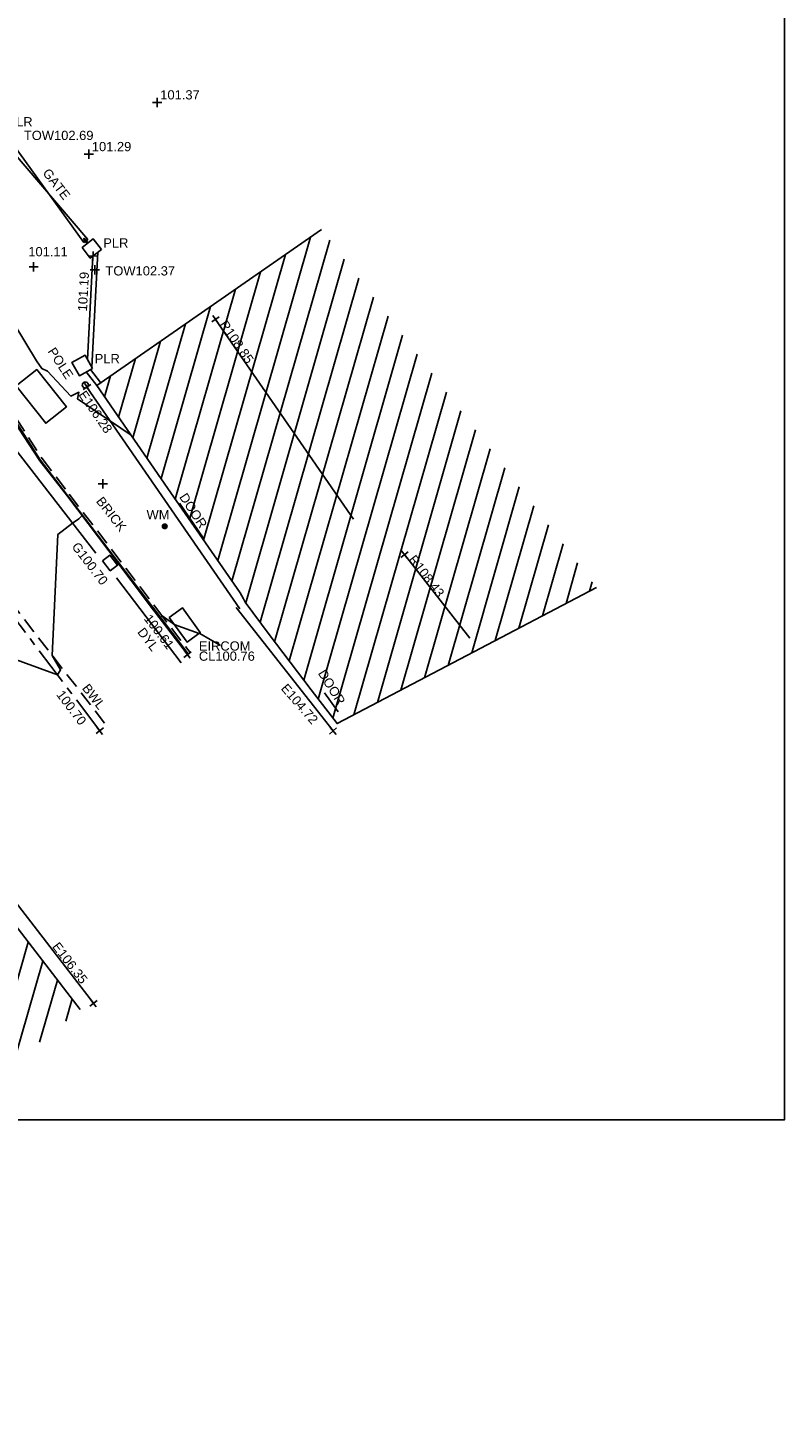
# Model space of a CAD drawing. Extents: x 635157 to 635442, y 694407 to 694910.
# Tile 27 of 104: x 635417 to 635442, y 694479 to 694524. Entities that reach past the tile are written whole.
import ezdxf

# ---------------------------------------------------------------- set-up
doc = ezdxf.new("R2010")
doc.units = 0
doc.header["$MEASUREMENT"] = 0
doc.linetypes.add('CENTER', pattern=[2, 1.25, -0.25, 0.25, -0.25])
doc.linetypes.add('DASHED', pattern=[0.75, 0.5, -0.25])
doc.layers.get('0').update_dxf_attribs({"color": 12, "linetype": 'CONTINUOUS'})
for name, color, linetype in [('BUILDING', 5, 'CONTINUOUS'), ('CHANGE_OF_SURFACE', 7, 'DASHED'), ('CONTOURS_INDEX', 4, 'CONTINUOUS'), ('CONTOURS_MINOR', 132, 'CONTINUOUS'), ('DOOR', 7, 'CONTINUOUS'), ('DOOR_TXT', 7, 'CONTINUOUS'), ('EAVE', 3, 'CONTINUOUS'), ('EAVE_LVL', 3, 'CONTINUOUS'), ('EIRCOM_COVER', 3, 'CONTINUOUS'), ('EIRCOM_COVER_RMK', 3, 'CONTINUOUS'), ('GATE', 7, 'CONTINUOUS'), ('GATE_TXT', 7, 'CONTINUOUS'), ('GULLY', 151, 'CONTINUOUS'), ('GULLY_LVL', 151, 'CONTINUOUS'), ('HATCHING', 4, 'CONTINUOUS'), ('KERB_BOTTOM', 172, 'CONTINUOUS'), ('KERB_BOTTOM_LVL', 172, 'CONTINUOUS'), ('KERB_TOP', 2, 'CONTINUOUS'), ('LAYOUTS', 9, 'CONTINUOUS'), ('MARKINGS_DASHED_WHITE', 9, 'DASHED'), ('MARKINGS_DASHED_WHITE_TXT', 9, 'CONTINUOUS'), ('MARKINGS_DOUBLE_YELLOW', 9, 'CONTINUOUS'), ('MARKINGS_DOUBLE_YELLOW_TXT', 9, 'CONTINUOUS'), ('PILLAR', 12, 'CONTINUOUS'), ('PILLAR_RMK', 12, 'CONTINUOUS'), ('POLE', 132, 'CONTINUOUS'), ('POLE_TXT', 132, 'CONTINUOUS'), ('RIDGE', 6, 'CONTINUOUS'), ('RIDGE_LVL', 6, 'CONTINUOUS'), ('ROAD_CROWNLINE', 212, 'CENTER'), ('ROAD_CROWNLINE_LVL', 212, 'CONTINUOUS'), ('SPOT_HEIGHTS', 92, 'CONTINUOUS'), ('SPOT_HEIGHTS_LVL', 92, 'CONTINUOUS'), ('TEXT', 7, 'CONTINUOUS'), ('TEXT_TXT', 7, 'CONTINUOUS'), ('TOP_OF_WALL_LEVEL', 212, 'CONTINUOUS'), ('TOP_OF_WALL_LEVEL_TXT', 212, 'CONTINUOUS'), ('WALL', 12, 'CONTINUOUS'), ('WALL_LVL', 12, 'CONTINUOUS'), ('WATER_METER', 5, 'CONTINUOUS'), ('WATER_METER_TXT', 5, 'CONTINUOUS')]:
    doc.layers.add(name, color=color, linetype=linetype)
doc.styles.add('Arial', font='arial.ttf')

# ---------------------------------------------------------------- blocks, each defined once
blk = doc.blocks.new('MH_CIR2')
at = {"color": 0, "linetype": 'ByBlock', "flags": 128}
for points in [[(0.5, 0), (0.475, 0.154), (0.404, 0.293), (0.293, 0.404), (0.154, 0.475), (0, 0.5), (-0.154, 0.475), (-0.293, 0.404), (-0.404, 0.293), (-0.475, 0.154), (-0.5, 0), (-0.475, -0.154), (-0.404, -0.293), (-0.293, -0.404), (-0.154, -0.475), (0, -0.5), (0.154, -0.475), (0.293, -0.404), (0.404, -0.293), (0.475, -0.154)], [(-0.499, -0.033), (0.033, 0.499)], [(-0.496, 0.06), (-0.06, 0.496)], [(-0.488, -0.111), (0.111, 0.488)], [(-0.467, -0.18), (0.18, 0.467)], [(-0.467, 0.179), (-0.179, 0.467)], [(-0.438, -0.241), (0.241, 0.438)], [(-0.403, -0.296), (0.296, 0.403)], [(-0.362, -0.345), (0.345, 0.362)], [(-0.315, -0.388), (0.388, 0.315)], [(-0.263, -0.425), (0.425, 0.263)], [(-0.204, -0.456), (0.456, 0.204)], [(-0.138, -0.48), (0.48, 0.138)], [(-0.064, -0.496), (0.496, 0.064)], [(0.5, 0), (0.475, -0.154)], [(0.022, -0.5), (0.5, -0.022)], [(0.128, -0.483), (0.483, -0.128)], [(0.305, -0.396), (0.396, -0.305)]]:
    blk.add_lwpolyline(points, dxfattribs=at)
blk = doc.blocks.new('GATE')
at = {"color": 0, "linetype": 'ByBlock', "flags": 128}
for points in [[(-0.450902, 0), (-0.451904, 0.007014), (-0.455912, 0.014028), (-0.460922, 0.019038), (-0.467936, 0.023046), (-0.475952, 0.024048), (-0.482966, 0.023046), (-0.48998, 0.019038), (-0.49499, 0.014028), (-0.498998, 0.007014), (-0.5, 0), (-0.498998, -0.007014), (-0.49499, -0.014028), (-0.48998, -0.019038), (-0.482966, -0.023046), (-0.475952, -0.024048), (-0.467936, -0.023046), (-0.460922, -0.019038), (-0.455912, -0.014028), (-0.451904, -0.007014)], [(-0.475952, 0.024048), (-0.475952, 0.078156), (0.475952, -0.078156), (0.475952, -0.024048)], [(-0.475952, -0.024048), (-0.475952, -0.078156), (0.475952, 0.078156), (0.475952, 0.024048)], [(-0.450902, 0), (-0.451904, -0.007014)], [(0.5, 0), (0.498998, 0.007014), (0.49499, 0.014028), (0.48998, 0.019038), (0.482966, 0.023046), (0.475952, 0.024048), (0.467936, 0.023046), (0.460922, 0.019038), (0.455912, 0.014028), (0.451904, 0.007014), (0.450902, 0), (0.451904, -0.007014), (0.455912, -0.014028), (0.460922, -0.019038), (0.467936, -0.023046), (0.475952, -0.024048), (0.482966, -0.023046), (0.48998, -0.019038), (0.49499, -0.014028), (0.498998, -0.007014)], [(0.5, 0), (0.498998, -0.007014)]]:
    blk.add_lwpolyline(points, dxfattribs=at)
blk = doc.blocks.new('SPOT')
at = {"color": 0, "linetype": 'ByBlock', "flags": 128}
for points in [[(-0.5, 0), (0.5, 0)], [(0, 0.5), (0, -0.5)]]:
    blk.add_lwpolyline(points, dxfattribs=at)
blk = doc.blocks.new('CIRCL')
at = {"color": 0, "linetype": 'ByBlock', "flags": 128}
for points in [[(0.5, 0), (0.475, 0.154), (0.404, 0.293), (0.293, 0.404), (0.154, 0.475), (0, 0.5), (-0.154, 0.475), (-0.293, 0.404), (-0.404, 0.293), (-0.475, 0.154), (-0.5, 0), (-0.475, -0.154), (-0.404, -0.293), (-0.293, -0.404), (-0.154, -0.475), (0, -0.5), (0.154, -0.475), (0.293, -0.404), (0.404, -0.293), (0.475, -0.154)], [(0.5, 0), (0.475, -0.154)]]:
    blk.add_lwpolyline(points, dxfattribs=at)

msp = doc.modelspace()

# ---------------------------------------------------------------- hatches: boundary and pattern name
at = {"layer": 'HATCHING'}
h = msp.add_hatch(dxfattribs=at)
h.set_pattern_fill('ANSI31', color=256, scale=5, angle=29)
h.paths.add_polyline_path([(635375.761, 694495.577), (635369.651, 694489.99), (635373.953, 694484.959), (635376.612, 694487.233), (635376.908, 694486.913), (635378.124, 694487.967), (635377.825, 694488.285), (635380.257, 694490.403)])
h.paths.add_polyline_path([(635386.735, 694482.092), (635382.232, 694478.239), (635377.264, 694473.927), (635373.703, 694470.866), (635379.644, 694463.935), (635392.289, 694475.638)])
h.paths.add_polyline_path([(635400.105, 694493.672), (635389.07, 694484.138), (635394.147, 694478.241), (635405.114, 694487.866)])
h.paths.add_polyline_path([(635414.354, 694498.338), (635411.485, 694502.049), (635405.029, 694497.064), (635412.734, 694487.163), (635419.036, 694492.258)])
h.paths.add_polyline_path([(635406.553, 694510.502), (635405.186, 694512.171), (635402.921, 694514.956), (635400.384, 694518.061), (635398.911, 694519.718), (635396.087, 694522.809), (635392.808, 694519.852), (635385.975, 694514.112), (635395.659, 694502.571), (635401.099, 694507.211), (635401.496, 694506.698)])
h.paths.add_polyline_path([(635426.874, 694517.566), (635419.573, 694512.507), (635421.884, 694509.166), (635424.227, 694505.781), (635424.337, 694505.581), (635424.396, 694505.475), (635425.173, 694504.426), (635426.531, 694502.629), (635427.374, 694501.532), (635435.798, 694505.95)])
h.paths.add_polyline_path([(635376.564, 694486.763), (635377.854, 694487.892), (635377.551, 694488.238), (635376.261, 694487.109)], flags=25)
h.paths.add_polyline_path([(635372.129, 694487.575), (635373.436, 694488.719), (635373.134, 694489.065), (635371.826, 694487.921)], flags=24)
h.paths.add_polyline_path([(635376.405, 694487.365), (635377.496, 694488.262), (635377.2, 694488.622), (635376.109, 694487.725)], flags=24)
h.paths.add_polyline_path([(635377.121, 694467.895), (635378.437, 694469.03), (635378.136, 694469.378), (635376.821, 694468.243)], flags=24)
h.paths.add_polyline_path([(635383.717, 694477.795), (635384.727, 694478.782), (635384.402, 694479.115), (635383.391, 694478.129)], flags=24)
h.paths.add_polyline_path([(635376.963, 694471.958), (635378.026, 694472.889), (635377.719, 694473.239), (635376.656, 694472.309)], flags=24)
h.paths.add_polyline_path([(635391.965, 694481.245), (635393.278, 694482.384), (635392.976, 694482.731), (635391.664, 694481.592)], flags=24)
h.paths.add_polyline_path([(635396.725, 694489.134), (635397.795, 694490.056), (635397.491, 694490.409), (635396.421, 694489.487)], flags=24)
h.paths.add_polyline_path([(635392.397, 694485.349), (635393.436, 694486.306), (635393.12, 694486.648), (635392.081, 694485.692)], flags=24)
h.paths.add_polyline_path([(635409.423, 694498.224), (635410.484, 694496.849), (635410.848, 694497.129), (635409.787, 694498.505)], flags=24)
h.paths.add_polyline_path([(635409.127, 694499.562), (635410.167, 694499.562), (635410.167, 694500.028), (635409.127, 694500.028)], flags=24)
h.paths.add_polyline_path([(635407.856, 694498.736), (635409.829, 694498.736), (635409.829, 694499.201), (635407.856, 694499.201)], flags=24)
h.paths.add_polyline_path([(635407.856, 694499.066), (635408.43, 694499.066), (635408.43, 694499.531), (635407.856, 694499.531)], flags=24)
h.paths.add_polyline_path([(635409.871, 694500.788), (635411.144, 694499.281), (635411.5, 694499.582), (635410.226, 694501.088)], flags=24)
h.paths.add_polyline_path([(635410.123, 694501.001), (635410.493, 694500.562), (635410.849, 694500.863), (635410.478, 694501.301)], flags=25)
h.paths.add_polyline_path([(635406.662, 694497.946), (635407.237, 694497.946), (635407.237, 694498.412), (635406.662, 694498.412)], flags=24)
h.paths.add_polyline_path([(635406.662, 694497.611), (635408.635, 694497.611), (635408.635, 694498.077), (635406.662, 694498.077)], flags=24)
h.paths.add_polyline_path([(635405.558, 694496.617), (635407.321, 694496.617), (635407.321, 694497.082), (635405.558, 694497.082)], flags=24)
h.paths.add_polyline_path([(635405.561, 694496.954), (635406.293, 694496.954), (635406.293, 694497.404), (635405.561, 694497.404)], flags=24)
h.paths.add_polyline_path([(635411.234, 694501.456), (635412.101, 694500.341), (635412.468, 694500.626), (635411.602, 694501.742)], flags=24)
h.paths.add_polyline_path([(635399.757, 694517.93), (635400.849, 694516.608), (635401.203, 694516.901), (635400.111, 694518.222)], flags=24)
h.paths.add_polyline_path([(635398.009, 694515.162), (635399.106, 694513.814), (635399.462, 694514.104), (635398.366, 694515.452)], flags=24)
h.paths.add_polyline_path([(635392.312, 694518.765), (635393.492, 694517.489), (635393.829, 694517.801), (635392.649, 694519.077)], flags=24)
h.paths.add_polyline_path([(635399.044, 694518.002), (635399.776, 694518.002), (635399.776, 694518.452), (635399.044, 694518.452)], flags=24)
h.paths.add_polyline_path([(635396.331, 694521.378), (635397.326, 694520.375), (635397.656, 694520.703), (635396.661, 694521.706)], flags=24)
h.paths.add_polyline_path([(635402.658, 694514.34), (635403.559, 694513.252), (635403.917, 694513.549), (635403.016, 694514.637)], flags=24)
h.paths.add_polyline_path([(635403.641, 694510.506), (635405.404, 694510.506), (635405.404, 694510.971), (635403.641, 694510.971)], flags=24)
h.paths.add_polyline_path([(635403.644, 694510.843), (635404.376, 694510.843), (635404.376, 694511.293), (635403.644, 694511.293)], flags=24)
h.paths.add_polyline_path([(635399.797, 694507.348), (635401.56, 694507.348), (635401.56, 694507.813), (635399.797, 694507.813)], flags=24)
h.paths.add_polyline_path([(635399.8, 694507.685), (635400.532, 694507.685), (635400.532, 694508.135), (635399.8, 694508.135)], flags=24)
h.paths.add_polyline_path([(635429.57, 694506.871), (635430.624, 694505.489), (635430.989, 694505.768), (635429.936, 694507.15)], flags=24)
h.paths.add_polyline_path([(635423.433, 694514.504), (635424.421, 694513.074), (635424.799, 694513.336), (635423.811, 694514.765)], flags=24)
h.paths.add_polyline_path([(635422.129, 694508.909), (635422.902, 694507.727), (635423.292, 694507.981), (635422.519, 694509.164)], flags=24)
h.paths.add_polyline_path([(635426.631, 694503.191), (635427.38, 694501.993), (635427.775, 694502.239), (635427.026, 694503.438)], flags=24)
h.paths.add_polyline_path([(635376.316, 694489.245), (635377.048, 694489.245), (635377.048, 694489.695), (635376.316, 694489.695)], flags=24)
h.paths.add_polyline_path([(635376.313, 694488.907), (635378.076, 694488.907), (635378.076, 694489.373), (635376.313, 694489.373)], flags=24)

# ---------------------------------------------------------------- linework, layer by layer
at = {"layer": 'BUILDING'}
for points in [[(635426.874, 694517.566, 101.075), (635419.573, 694512.507, 101.027), (635421.884, 694509.166, 100.971), (635424.227, 694505.781, 100.849), (635424.337, 694505.581, 100.798), (635424.396, 694505.475, 100.799), (635425.173, 694504.426, 100.798), (635426.531, 694502.629, 100.794), (635427.374, 694501.532, 100.753), (635435.798, 694505.95, 100.944)], [(635419.036, 694492.258, 100.822), (635414.354, 694498.338, 100.914), (635411.485, 694502.049, 100.97), (635405.029, 694497.064, 101.015), (635412.734, 694487.163, 101.018)]]:
    msp.add_polyline3d(points, dxfattribs=at)
at = {"layer": 'CHANGE_OF_SURFACE'}
msp.add_polyline3d([(635407.942, 694521.779, 101.088), (635409.284, 694520.307, 101.054), (635410.409, 694519.053, 101.015), (635411.562, 694517.801, 101.094), (635412.743, 694516.536, 100.97), (635415.161, 694513.489, 100.858), (635416.961, 694511.449, 100.857), (635417.798, 694510.136, 100.864), (635418.683, 694508.979, 100.846), (635420.063, 694507.175, 100.795), (635421.551, 694505.225, 100.755), (635422.606, 694503.84, 100.72)], dxfattribs=at)
at = {"layer": 'CONTOURS_INDEX'}
msp.add_polyline3d([(635416.52, 694515.138, 101), (635417.619, 694513.311, 101), (635417.792, 694513.057, 101), (635417.971, 694512.974, 101), (635418.736, 694512.164, 101), (635418.997, 694512.285, 101), (635418.953, 694512.072, 101), (635420.688, 694510.894, 101)], dxfattribs=at)
at = {"layer": 'CONTOURS_MINOR'}
msp.add_polyline3d([(635423.592, 694504.065, 100.75), (635422.919, 694504.456, 100.75), (635422.894, 694504.459, 100.75), (635422.093, 694504.752, 100.75), (635422.039, 694504.791, 100.75), (635421.702, 694505.026, 100.75), (635421.643, 694504.98, 100.75), (635420.421, 694506.565, 100.75), (635419.986, 694507.135, 100.75), (635419.561, 694507.685, 100.75), (635419.1, 694508.288, 100.75), (635418.989, 694508.181, 100.75), (635418.788, 694508.041, 100.75), (635418.313, 694507.671, 100.75), (635418.127, 694503.747, 100.75), (635418.403, 694503.276, 100.75), (635418.298, 694503.118, 100.75), (635415.594, 694504.103, 100.75)], dxfattribs=at)
at = {"layer": 'DOOR'}
for points in [[(635422.264, 694508.684, 100.971), (635423.033, 694507.564, 100.941)], [(635426.972, 694502.527, 100.768), (635427.414, 694501.912, 100.759)]]:
    msp.add_polyline3d(points, dxfattribs=at)
at = {"layer": 'EAVE'}
for points in [[(635424.222, 694505.257, 106.285), (635419.257, 694512.456, 106.282)], [(635424.1, 694505.298, 104.672), (635427.246, 694501.294, 104.717)], [(635411.751, 694502.46, 106.351), (635419.467, 694492.457, 106.346)]]:
    msp.add_polyline3d(points, dxfattribs=at)
at = {"layer": 'EIRCOM_COVER'}
for points in [[(635416.957, 694512.49, 100.95), (635417.628, 694513.024, 100.99), (635418.589, 694511.816, 100.984), (635417.918, 694511.282, 100.944)], [(635421.925, 694504.982, 100.756), (635422.353, 694505.293, 100.773), (635422.937, 694504.49, 100.752), (635422.509, 694504.179, 100.735)]]:
    msp.add_polyline3d(points, close=True, dxfattribs=at)
at = {"layer": 'GULLY'}
msp.add_polyline3d([(635419.764, 694506.818, 100.703), (635419.999, 694506.999, 100.698), (635420.249, 694506.673, 100.689), (635420.014, 694506.492, 100.694)], close=True, dxfattribs=at)
at = {"layer": 'KERB_BOTTOM'}
msp.add_polyline3d([(635422.517, 694503.772, 100.605), (635421.462, 694505.157, 100.64), (635421.42, 694505.212, 100.642), (635419.97, 694507.14, 100.708), (635418.622, 694508.917, 100.773), (635417.732, 694510.066, 100.81), (635416.872, 694511.367, 100.857), (635415.317, 694513.121, 100.868), (635415.055, 694513.417, 100.87), (635412.668, 694516.482, 100.956), (635411.48, 694517.725, 100.979), (635409.186, 694520.279, 101.039), (635408.803, 694520.698, 101.05), (635406.784, 694522.901, 101.11), (635404.977, 694524.858, 101.155)], dxfattribs=at)
at = {"layer": 'KERB_TOP'}
msp.add_polyline3d([(635404.982, 694524.89, 101.248), (635406.832, 694522.892, 101.199), (635407.791, 694521.833, 101.09), (635409.229, 694520.257, 101.054), (635410.354, 694519.002, 101.015), (635411.507, 694517.75, 101.094), (635412.686, 694516.487, 100.97), (635415.104, 694513.441, 100.858), (635416.901, 694511.404, 100.857), (635417.737, 694510.093, 100.864), (635418.624, 694508.933, 100.846), (635420.004, 694507.129, 100.795), (635421.491, 694505.179, 100.755), (635422.546, 694503.794, 100.72)], dxfattribs=at)
at = {"layer": 'LAYOUTS', "linetype": 'ByBlock'}
msp.add_lwpolyline([(635281.698, 694488.675), (635441.898, 694488.675), (635441.898, 694583.275), (635281.698, 694583.275)], close=True, dxfattribs=at)
at = {"layer": 'MARKINGS_DASHED_WHITE'}
msp.add_polyline3d([(635314.845, 694608.244, 103.139), (635318.629, 694604.093, 103.042), (635326.913, 694595.404, 102.895), (635335.078, 694587.037, 102.762), (635340.212, 694582.027, 102.673), (635348.756, 694573.706, 102.521), (635355.519, 694567.402, 102.366), (635362.002, 694561.583, 102.23), (635370.435, 694553.951, 102.026), (635378.967, 694546.407, 101.852), (635387.224, 694538.74, 101.64), (635393.798, 694532.215, 101.453), (635399.967, 694525.73, 101.271), (635407.685, 694516.798, 101.057), (635413.095, 694510.244, 100.898), (635419.86, 694501.51, 100.699)], dxfattribs=at)
at = {"layer": 'MARKINGS_DOUBLE_YELLOW'}
for points in [[(635411.936, 694516.634, 100.962), (635413.842, 694514.414, 100.905), (635416.837, 694510.559, 100.84), (635419.546, 694507.063, 100.715)], [(635420.217, 694506.264, 100.69), (635422.313, 694503.502, 100.602)]]:
    msp.add_polyline3d(points, dxfattribs=at)
at = {"layer": 'PILLAR'}
for points in [[(635419.725, 694516.92, 101.188), (635419.462, 694517.261, 101.178), (635419.102, 694516.983, 101.178), (635419.365, 694516.642, 101.188)], [(635419.44, 694513.06, 101.03), (635419.197, 694513.494, 101.059), (635418.771, 694513.255, 101.059), (635419.014, 694512.821, 101.03)]]:
    msp.add_polyline3d(points, close=True, dxfattribs=at)
at = {"layer": 'RIDGE'}
for points in [[(635423.43, 694514.652, 108.85), (635427.906, 694508.173, 108.873)], [(635429.561, 694507.019, 108.434), (635431.686, 694504.305, 108.498)]]:
    msp.add_polyline3d(points, dxfattribs=at)
at = {"layer": 'ROAD_CROWNLINE'}
msp.add_polyline3d([(635419.671, 694501.303, 100.7), (635416.011, 694506.14, 100.833), (635415.688, 694506.568, 100.845), (635412.325, 694510.794, 100.914), (635409.757, 694513.943, 100.992), (635406.514, 694517.919, 101.09), (635403.309, 694521.584, 101.169), (635399.786, 694525.612, 101.255)], dxfattribs=at)
at = {"layer": 'SPOT_HEIGHTS'}
for p in [(635421.536, 694521.688, 101.37), (635419.315, 694520.009, 101.285), (635417.526, 694516.358, 101.105)]:
    msp.add_point(p, dxfattribs=at)
at = {"layer": 'WALL'}
for points in [[(635419.416, 694513.103, 101.033), (635419.612, 694516.833, 101.188)], [(635419.276, 694513.353, 101.05), (635419.452, 694516.709, 101.188)], [(635419.573, 694512.507, 101.027), (635419.236, 694512.946, 101.03)], [(635419.695, 694512.601, 101.027), (635419.372, 694513.021, 101.03)]]:
    msp.add_polyline3d(points, dxfattribs=at)

# ---------------------------------------------------------------- block references
at = {"layer": 'EAVE_LVL', "xscale": 0.3, "yscale": 0.3, "zscale": 0.3}
for p, rotation in [((635419.257, 694512.456, 106.282), 304.593231), ((635427.246, 694501.294, 104.717), 311.013092), ((635419.467, 694492.457, 106.346), 307.645477)]:
    msp.add_blockref('SPOT', p, dxfattribs=dict(at, rotation=rotation))
at = {"layer": 'GATE', "xscale": 4.102566, "rotation": 308.107133}
msp.add_blockref('GATE', (635418.014, 694518.735, 101.215), dxfattribs=at)
at = {"layer": 'KERB_BOTTOM_LVL', "xscale": 0.3, "yscale": 0.3, "zscale": 0.3, "rotation": 307.2977289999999}
msp.add_blockref('SPOT', (635422.517, 694503.772, 100.605), dxfattribs=at)
at = {"layer": 'POLE', "xscale": 0.2, "yscale": 0.2, "zscale": 0.2}
msp.add_blockref('CIRCL', (635419.203, 694512.522, 101.008), dxfattribs=at)
at = {"layer": 'RIDGE_LVL', "xscale": 0.3, "yscale": 0.3, "zscale": 0.3}
for p, rotation in [((635423.43, 694514.652, 108.85), 304.6385500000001), ((635429.561, 694507.019, 108.434), 307.304199)]:
    msp.add_blockref('SPOT', p, dxfattribs=dict(at, rotation=rotation))
at = {"layer": 'ROAD_CROWNLINE_LVL', "xscale": 0.3, "yscale": 0.3, "zscale": 0.3, "rotation": 307.107697}
msp.add_blockref('SPOT', (635419.671, 694501.303, 100.7), dxfattribs=at)
at = {"layer": 'SPOT_HEIGHTS_LVL', "xscale": 0.3, "yscale": 0.3, "zscale": 0.3}
for p in [(635421.536, 694521.688, 101.37), (635419.315, 694520.009, 101.285), (635417.526, 694516.358, 101.105)]:
    msp.add_blockref('SPOT', p, dxfattribs=at)
at = {"layer": 'TEXT', "xscale": 0.3, "yscale": 0.3, "zscale": 0.3}
msp.add_blockref('SPOT', (635419.771, 694509.316, 100.902), dxfattribs=at)
at = {"layer": 'TOP_OF_WALL_LEVEL', "xscale": 0.3, "yscale": 0.3, "zscale": 0.3}
msp.add_blockref('SPOT', (635419.509, 694516.26, 102.367), dxfattribs=at)
at = {"layer": 'WALL_LVL', "xscale": 0.3, "yscale": 0.3, "zscale": 0.3, "rotation": 87.004959}
msp.add_blockref('SPOT', (635419.452, 694516.709, 101.188), dxfattribs=at)
at = {"layer": 'WATER_METER', "xscale": 0.15, "yscale": 0.15, "zscale": 0.15}
msp.add_blockref('MH_CIR2', (635421.783, 694507.936, 100.901), dxfattribs=at)

# ---------------------------------------------------------------- texts
at = {"layer": 'DOOR_TXT', "style": 'Arial'}
for rotation, p in [(303.166, (635422.241, 694508.889)), (301.9803, (635426.743, 694503.169))]:
    msp.add_text('DOOR', height=0.3, rotation=rotation, dxfattribs=at).set_placement(p)
at = {"layer": 'EAVE_LVL', "style": 'Arial'}
for s, rotation, p in [('E106.28', 304.5932, (635418.969, 694512.206)), ('E104.72', 311.0131, (635425.534, 694502.664)), ('E106.35', 307.6455, (635418.112, 694494.293))]:
    msp.add_text(s, height=0.3, rotation=rotation, dxfattribs=at).set_placement(p)
at = {"layer": 'EIRCOM_COVER_RMK', "style": 'Arial'}
for s, p in [('CL100.76', (635422.889, 694503.573)), ('EIRCOM', (635422.889, 694503.903))]:
    msp.add_text(s, height=0.3, dxfattribs=at).set_placement(p)
at = {"layer": 'GATE_TXT', "style": 'Arial'}
msp.add_text('GATE', height=0.3, rotation=308.1071, dxfattribs=at).set_placement((635417.799, 694519.399))
at = {"layer": 'GULLY_LVL', "style": 'Arial'}
msp.add_text('G100.70', height=0.3, rotation=307.4836, dxfattribs=at).set_placement((635418.745, 694507.273))
at = {"layer": 'KERB_BOTTOM_LVL', "style": 'Arial'}
msp.add_text('100.61', height=0.3, rotation=307.2977, dxfattribs=at).set_placement((635421.09, 694504.935))
at = {"layer": 'MARKINGS_DASHED_WHITE_TXT', "style": 'Arial'}
msp.add_text('BWL', height=0.3, rotation=307.7599, dxfattribs=at).set_placement((635419.082, 694502.678))
at = {"layer": 'MARKINGS_DOUBLE_YELLOW_TXT', "style": 'Arial'}
msp.add_text('DYL', height=0.3, rotation=307.1938, dxfattribs=at).set_placement((635420.875, 694504.502))
at = {"layer": 'PILLAR_RMK', "style": 'Arial'}
for p in [(635416.677, 694520.914), (635419.786, 694516.982), (635419.509, 694513.229)]:
    msp.add_text('PLR', height=0.3, dxfattribs=at).set_placement(p)
at = {"layer": 'POLE_TXT', "style": 'Arial'}
msp.add_text('POLE', height=0.3, rotation=303.0949, dxfattribs=at).set_placement((635417.971, 694513.616))
at = {"layer": 'RIDGE_LVL', "style": 'Arial'}
for s, rotation, p in [('R108.85', 304.6386, (635423.544, 694514.488)), ('R108.43', 307.3042, (635429.682, 694506.86))]:
    msp.add_text(s, height=0.3, rotation=rotation, dxfattribs=at).set_placement(p)
at = {"layer": 'ROAD_CROWNLINE_LVL', "style": 'Arial'}
msp.add_text('100.70', height=0.3, rotation=307.1077, dxfattribs=at).set_placement((635418.248, 694502.471))
at = {"layer": 'SPOT_HEIGHTS_LVL', "style": 'Arial'}
for s, p in [('101.37', (635421.636, 694521.788)), ('101.29', (635419.415, 694520.109)), ('101.11', (635417.352, 694516.699))]:
    msp.add_text(s, height=0.3, dxfattribs=at).set_placement(p)
at = {"layer": 'TEXT_TXT', "style": 'Arial'}
msp.add_text('BRICK', height=0.3, rotation=308.1263, dxfattribs=at).set_placement((635419.536, 694508.746))
at = {"layer": 'TOP_OF_WALL_LEVEL_TXT', "style": 'Arial'}
for s, p in [('TOW102.69', (635417.21, 694520.472)), ('TOW102.37', (635419.858, 694516.076))]:
    msp.add_text(s, height=0.3, dxfattribs=at).set_placement(p)
at = {"layer": 'WALL_LVL', "style": 'Arial'}
msp.add_text('101.19', height=0.3, rotation=87.005, dxfattribs=at).set_placement((635419.257, 694514.905))
at = {"layer": 'WATER_METER_TXT', "style": 'Arial'}
msp.add_text('WM', height=0.3, dxfattribs=at).set_placement((635421.192, 694508.164))

doc.saveas('drawing.dxf')
